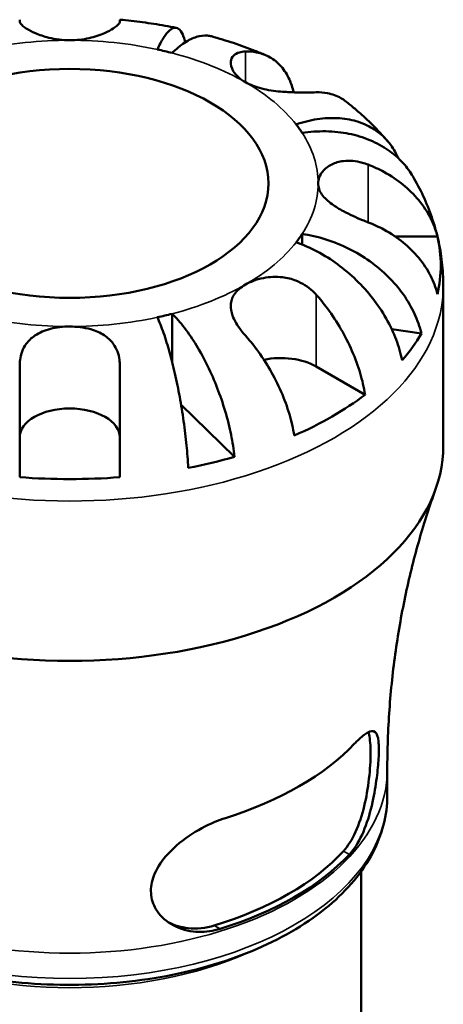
# Model space of a CAD drawing. Header units: millimetres. Extents: x 0 to 905, y -303 to 735.
# Tile 16 of 16: x 824 to 851, y 673 to 735. Entities that reach past the tile are written whole.
import ezdxf

# ---------------------------------------------------------------- set-up
doc = ezdxf.new("R2010")
doc.units = ezdxf.units.MM
doc.layers.add('Visible (ANSI)', color=7, linetype='Continuous', lineweight=50)
doc.layers.add('Visible Narrow (ANSI)', color=7, linetype='Continuous', lineweight=35)

msp = doc.modelspace()

# ---------------------------------------------------------------- linework, layer by layer
at = {"layer": 'Visible (ANSI)'}
for p, q in [((841.655, 721.587), (841.655, 720.915)), ((847.506, 721.426), (850.163, 721.426)), ((850.536, 708.28), (850.536, 718.324)), ((833.474, 716.564), (833.474, 713.543)), ((849.155, 715.319), (847.289, 715.597)), ((842.539, 713.249), (845.617, 711.477)), ((837.405, 707.57), (834.034, 710.866)), ((847.011, 686.276), (847.011, 687.874)), ((845.366, 671.862), (845.366, 681.506))]:
    msp.add_line(p, q, dxfattribs=at)
for centre, major_axis, start_param, end_param in [((827.036, 724.762), (-15.625, 0), 4.287684, 4.351695), ((827.036, 724.762), (15.625, 0), 0.360694, 0.424705), ((827.036, 724.762), (15.625, 0), 5.858481, 5.922492), ((827.036, 719.612), (23.341, 0), 6.147816, 6.418555), ((827.036, 724.762), (15.625, 0), 5.073083, 5.137094), ((827.036, 719.612), (23.341, 0), 5.822827, 5.958145), ((840.312, 711.966), (3.15, 0), 0.785398, 1.915057), ((827.036, 719.612), (-23.341, 0), 2.220825, 2.491564), ((827.036, 708.8), (-3.15, 0), 3.141593, 6.283185), ((827.036, 708.28), (-23.5, 0), 0, 3.141593), ((827.036, 719.612), (-23.341, 0), 1.895836, 2.031154), ((827.036, 719.612), (-23.341, 0), 1.435427, 1.706166), ((827.036, 695.177), (20.419, 0), 5.212321, 5.783253), ((827.036, 688.024), (-19.475, 0), 2.056477, 2.655912), ((827.036, 688.024), (-19.975, 0), 2.064206, 2.648183)]:
    msp.add_ellipse(centre, major_axis=major_axis, ratio=0.575862, start_param=start_param, end_param=end_param, dxfattribs=at)
msp.add_ellipse((827.036, 724.762), major_axis=(-12.5, 0), ratio=0.575862, dxfattribs=at)
for points, knots in [([(823.886, 734.938), (823.886, 735.001), (823.886, 735.04), (823.886, 735.053), (823.886, 735.054), (823.886, 735.054)], [3.8924012, 3.8924012, 3.8924012, 3.8924012, 3.9983171, 3.9983171, 4.0188004, 4.0188004, 4.0188004, 4.0188004]), ([(827.036, 733.76), (826.816, 733.76), (826.596, 733.773), (826.15, 733.827), (825.927, 733.869), (825.405, 733.998), (825.122, 734.095), (824.645, 734.301), (824.45, 734.406), (824.189, 734.576), (824.102, 734.642), (823.974, 734.762), (823.931, 734.815), (823.893, 734.889), (823.886, 734.915), (823.886, 734.938)], [0, 0, 0, 0, 0.0660814, 0.0660814, 0.1366745, 0.1366745, 0.238734, 0.238734, 0.3345777, 0.3345777, 0.4015785, 0.4015785, 0.4668531, 0.4668531, 0.5074534, 0.5074534, 0.5074534, 0.5074534]), ([(830.186, 734.938), (830.186, 734.915), (830.179, 734.889), (830.141, 734.815), (830.098, 734.762), (829.969, 734.642), (829.883, 734.576), (829.628, 734.41), (829.442, 734.31), (828.941, 734.09), (828.611, 733.977), (827.864, 733.809), (827.452, 733.76), (827.036, 733.76)], [-0.5076659, -0.5076659, -0.5076659, -0.5076659, -0.4671899, -0.4671899, -0.4020022, -0.4020022, -0.3350664, -0.3350664, -0.2430046, -0.2430046, -0.1248886, -0.1248886, 0, 0, 0, 0]), ([(833.735, 734.54), (833.501, 734.587), (833.267, 734.631), (832.797, 734.715), (832.562, 734.754), (832.089, 734.828), (831.853, 734.862), (831.378, 734.926), (831.14, 734.955), (830.664, 735.008), (830.425, 735.033), (830.186, 735.054)], [2.0204892, 2.0204892, 2.0204892, 2.0204892, 2.05631, 2.05631, 2.0921308, 2.0921308, 2.1279516, 2.1279516, 2.1637724, 2.1637724, 2.1995932, 2.1995932, 2.1995932, 2.1995932]), ([(830.186, 735.054), (830.186, 735.054), (830.186, 735.053), (830.186, 735.04), (830.186, 735.001), (830.186, 734.938)], [0.7088633, 0.7088633, 0.7088633, 0.7088633, 0.7293467, 0.7293467, 0.8352626, 0.8352626, 0.8352626, 0.8352626]), ([(832.55, 733.181), (832.673, 733.454), (832.806, 733.712), (833.068, 734.126), (833.197, 734.281), (833.423, 734.479), (833.541, 734.541), (833.762, 734.552), (833.865, 734.501), (834.038, 734.323), (834.123, 734.179), (834.236, 733.879), (834.272, 733.761), (834.304, 733.633)], [3.5133937, 3.5133937, 3.5133937, 3.5133937, 3.6601181, 3.6601181, 3.8068425, 3.8068425, 3.9529976, 3.9529976, 4.0991526, 4.0991526, 4.2449679, 4.2449679, 4.3224792, 4.3224792, 4.3224792, 4.3224792]), ([(835.948, 734.011), (835.87, 734.033), (835.79, 734.048), (835.483, 734.078), (835.242, 734.045), (834.784, 733.902), (834.525, 733.779), (833.994, 733.429), (833.722, 733.203), (833.474, 732.961)], [0.6751368, 0.6751368, 0.6751368, 0.6751368, 0.7290354, 0.7290354, 0.8751905, 0.8751905, 1.0219149, 1.0219149, 1.1686392, 1.1686392, 1.1686392, 1.1686392]), ([(839.352, 732.829), (839.131, 732.923), (838.91, 733.013), (838.463, 733.187), (838.239, 733.272), (837.787, 733.435), (837.56, 733.514), (837.103, 733.665), (836.874, 733.738), (836.413, 733.879), (836.181, 733.947), (835.948, 734.011)], [1.7227716, 1.7227716, 1.7227716, 1.7227716, 1.7594015, 1.7594015, 1.7960314, 1.7960314, 1.8326613, 1.8326613, 1.8692912, 1.8692912, 1.9059211, 1.9059211, 1.9059211, 1.9059211]), ([(838.084, 731.125), (837.916, 731.221), (837.768, 731.329), (837.508, 731.566), (837.401, 731.696), (837.198, 732.035), (837.146, 732.243), (837.182, 732.567), (837.239, 732.689), (837.428, 732.886), (837.558, 732.958), (837.827, 733.033), (837.951, 733.05), (838.084, 733.054)], [0, 0, 0, 0, 0.0712621, 0.0712621, 0.1467439, 0.1467439, 0.2652378, 0.2652378, 0.3552048, 0.3552048, 0.4448049, 0.4448049, 0.5078895, 0.5078895, 0.5078895, 0.5078895]), ([(838.084, 733.054), (838.32, 733.061), (838.558, 733.043), (839.1, 732.94), (839.393, 732.828), (839.883, 732.547), (840.125, 732.353), (840.543, 731.874), (840.719, 731.59), (840.959, 731.063), (841.053, 730.787), (841.124, 730.487)], [3.8923951, 3.8923951, 3.8923951, 3.8923951, 3.9983109, 3.9983109, 4.1454192, 4.1454192, 4.2913159, 4.2913159, 4.4372126, 4.4372126, 4.5555992, 4.5555992, 4.5555992, 4.5555992]), ([(842.539, 730.489), (842.369, 730.484), (842.176, 730.48), (841.728, 730.477), (841.472, 730.477), (840.91, 730.492), (840.608, 730.507), (839.895, 730.571), (839.491, 730.63), (838.729, 730.822), (838.379, 730.955), (838.084, 731.125)], [-0.5077716, -0.5077716, -0.5077716, -0.5077716, -0.4278681, -0.4278681, -0.3402425, -0.3402425, -0.2475922, -0.2475922, -0.1250015, -0.1250015, 0, 0, 0, 0]), ([(844.398, 729.917), (844.298, 729.995), (844.196, 730.063), (843.848, 730.263), (843.555, 730.375), (843.013, 730.478), (842.775, 730.495), (842.539, 730.489)], [0.5209884, 0.5209884, 0.5209884, 0.5209884, 0.5822385, 0.5822385, 0.7293467, 0.7293467, 0.8352626, 0.8352626, 0.8352626, 0.8352626]), ([(847.046, 727.408), (846.885, 727.597), (846.72, 727.781), (846.384, 728.141), (846.213, 728.316), (845.864, 728.659), (845.687, 728.826), (845.328, 729.152), (845.145, 729.31), (844.775, 729.62), (844.588, 729.771), (844.398, 729.918)], [1.2423863, 1.2423863, 1.2423863, 1.2423863, 1.2788438, 1.2788438, 1.3153013, 1.3153013, 1.3517587, 1.3517587, 1.3882162, 1.3882162, 1.4246736, 1.4246736, 1.4246736, 1.4246736]), ([(841.273, 728.47), (841.694, 728.613), (842.154, 728.73), (843.056, 728.866), (843.497, 728.885), (844.275, 728.844), (844.682, 728.78), (845.444, 728.556), (845.798, 728.397), (846.391, 728.036), (846.686, 727.802), (847.194, 727.254), (847.407, 726.94), (847.612, 726.541), (847.655, 726.45), (847.695, 726.355)], [3.5133937, 3.5133937, 3.5133937, 3.5133937, 3.6601181, 3.6601181, 3.8068425, 3.8068425, 3.9529976, 3.9529976, 4.0991526, 4.0991526, 4.2449679, 4.2449679, 4.3907831, 4.3907831, 4.4313098, 4.4313098, 4.4313098, 4.4313098]), ([(848.621, 725.207), (848.456, 725.485), (848.255, 725.764), (847.738, 726.339), (847.407, 726.624), (846.74, 727.087), (846.342, 727.307), (845.487, 727.662), (845.028, 727.796), (844.155, 727.971), (843.659, 728.027), (842.646, 728.046), (842.129, 728.008), (841.655, 727.938)], [0.3186768, 0.3186768, 0.3186768, 0.3186768, 0.4370651, 0.4370651, 0.5828803, 0.5828803, 0.7290354, 0.7290354, 0.8751905, 0.8751905, 1.0219149, 1.0219149, 1.1686392, 1.1686392, 1.1686392, 1.1686392]), ([(842.661, 724.762), (842.661, 724.889), (842.684, 725.016), (842.779, 725.271), (842.853, 725.399), (843.095, 725.689), (843.286, 725.84), (843.736, 726.061), (843.985, 726.135), (844.446, 726.19), (844.643, 726.192), (845.043, 726.155), (845.242, 726.118), (845.566, 726.029), (845.689, 725.988), (845.811, 725.94)], [0, 0, 0, 0, 0.0660814, 0.0660814, 0.1366745, 0.1366745, 0.238734, 0.238734, 0.3345777, 0.3345777, 0.4015785, 0.4015785, 0.4668531, 0.4668531, 0.5074534, 0.5074534, 0.5074534, 0.5074534]), ([(845.811, 725.94), (846.144, 725.811), (846.481, 725.657), (847.247, 725.241), (847.661, 724.961), (848.354, 724.398), (848.697, 724.064), (849.288, 723.344), (849.537, 722.959), (849.905, 722.237), (850.06, 721.836), (850.163, 721.426)], [3.8923951, 3.8923951, 3.8923951, 3.8923951, 3.9983109, 3.9983109, 4.1454192, 4.1454192, 4.2913159, 4.2913159, 4.4372126, 4.4372126, 4.5782477, 4.5782477, 4.5782477, 4.5782477]), ([(850.536, 718.324), (850.536, 718.818), (850.508, 719.312), (850.397, 720.29), (850.314, 720.774), (850.097, 721.725), (849.963, 722.191), (849.65, 723.098), (849.47, 723.54), (849.073, 724.395), (848.855, 724.808), (848.621, 725.207)], [0.7853982, 0.7853982, 0.7853982, 0.7853982, 0.8507541, 0.8507541, 0.91611, 0.91611, 0.981466, 0.981466, 1.0468219, 1.0468219, 1.1121778, 1.1121778, 1.1121778, 1.1121778]), ([(845.811, 722.312), (845.689, 722.36), (845.566, 722.409), (845.243, 722.542), (845.043, 722.629), (844.644, 722.813), (844.446, 722.91), (843.996, 723.151), (843.756, 723.296), (843.272, 723.643), (843.055, 723.846), (842.743, 724.287), (842.661, 724.522), (842.661, 724.762)], [-0.5076659, -0.5076659, -0.5076659, -0.5076659, -0.4671899, -0.4671899, -0.4020022, -0.4020022, -0.3350664, -0.3350664, -0.2430046, -0.2430046, -0.1248886, -0.1248886, 0, 0, 0, 0]), ([(850.163, 717.798), (850.06, 718.208), (849.905, 718.609), (849.537, 719.331), (849.288, 719.716), (848.697, 720.436), (848.354, 720.77), (847.661, 721.333), (847.247, 721.613), (846.481, 722.029), (846.144, 722.183), (845.811, 722.312)], [0.14941, 0.14941, 0.14941, 0.14941, 0.290445, 0.290445, 0.4363418, 0.4363418, 0.5822385, 0.5822385, 0.7293467, 0.7293467, 0.8352626, 0.8352626, 0.8352626, 0.8352626]), ([(841.655, 721.587), (842.129, 721.516), (842.646, 721.4), (843.659, 721.079), (844.155, 720.875), (845.028, 720.44), (845.487, 720.17), (846.342, 719.56), (846.74, 719.222), (847.407, 718.56), (847.738, 718.177), (848.308, 717.371), (848.548, 716.95), (848.904, 716.173), (849.055, 715.747), (849.155, 715.319)], [3.513394, 3.513394, 3.513394, 3.513394, 3.660119, 3.660119, 3.806843, 3.806843, 3.952998, 3.952998, 4.099153, 4.099153, 4.244968, 4.244968, 4.390784, 4.390784, 4.532631, 4.532631, 4.532631, 4.532631]), ([(847.947, 713.64), (847.858, 714.083), (847.724, 714.532), (847.407, 715.363), (847.194, 715.822), (846.686, 716.714), (846.391, 717.148), (845.798, 717.912), (845.444, 718.311), (844.682, 719.052), (844.275, 719.392), (843.497, 719.961), (843.056, 720.241), (842.154, 720.716), (841.694, 720.912), (841.273, 721.055)], [0.149402, 0.149402, 0.149402, 0.149402, 0.29125, 0.29125, 0.437065, 0.437065, 0.58288, 0.58288, 0.729035, 0.729035, 0.87519, 0.87519, 1.021915, 1.021915, 1.168639, 1.168639, 1.168639, 1.168639]), ([(838.084, 718.4), (838.24, 718.489), (838.41, 718.569), (838.791, 718.71), (839.001, 718.77), (839.605, 718.887), (840.013, 718.908), (840.712, 718.825), (840.996, 718.755), (841.466, 718.572), (841.654, 718.477), (842.009, 718.253), (842.175, 718.124), (842.401, 717.912), (842.472, 717.839), (842.539, 717.764)], [-2.1766796, -2.1766796, -2.1766796, -2.1766796, -2.1108665, -2.1108665, -2.0405522, -2.0405522, -1.917383, -1.917383, -1.8294227, -1.8294227, -1.7655818, -1.7655818, -1.7011788, -1.7011788, -1.6696191, -1.6696191, -1.6696191, -1.6696191]), ([(838.084, 715.199), (837.992, 715.303), (837.904, 715.408), (837.703, 715.668), (837.597, 715.824), (837.411, 716.141), (837.334, 716.301), (837.196, 716.681), (837.157, 716.894), (837.17, 717.354), (837.25, 717.589), (837.557, 718.03), (837.79, 718.23), (838.084, 718.4)], [-0.5081641, -0.5081641, -0.5081641, -0.5081641, -0.4646053, -0.4646053, -0.4015475, -0.4015475, -0.3356183, -0.3356183, -0.2428696, -0.2428696, -0.1249066, -0.1249066, 0, 0, 0, 0]), ([(842.539, 717.764), (842.775, 717.499), (843.013, 717.208), (843.555, 716.48), (843.848, 716.031), (844.337, 715.186), (844.58, 714.712), (844.998, 713.752), (845.174, 713.265), (845.434, 712.393), (845.544, 711.929), (845.617, 711.477)], [3.8923951, 3.8923951, 3.8923951, 3.8923951, 3.9983109, 3.9983109, 4.1454192, 4.1454192, 4.2913159, 4.2913159, 4.4372126, 4.4372126, 4.5782477, 4.5782477, 4.5782477, 4.5782477]), ([(834.49, 706.874), (834.464, 707.345), (834.425, 707.835), (834.333, 708.764), (834.271, 709.288), (834.123, 710.337), (834.038, 710.861), (833.865, 711.808), (833.762, 712.316), (833.541, 713.291), (833.423, 713.757), (833.197, 714.565), (833.068, 714.981), (832.806, 715.734), (832.673, 716.071), (832.55, 716.343)], [0.149402, 0.149402, 0.149402, 0.149402, 0.29125, 0.29125, 0.437065, 0.437065, 0.58288, 0.58288, 0.729035, 0.729035, 0.87519, 0.87519, 1.021915, 1.021915, 1.168639, 1.168639, 1.168639, 1.168639]), ([(833.474, 716.564), (833.722, 716.321), (833.994, 716.017), (834.525, 715.328), (834.784, 714.944), (835.242, 714.191), (835.483, 713.754), (835.931, 712.833), (836.14, 712.35), (836.489, 711.446), (836.663, 710.942), (836.962, 709.93), (837.088, 709.421), (837.274, 708.514), (837.353, 708.034), (837.405, 707.57)], [3.513394, 3.513394, 3.513394, 3.513394, 3.660118, 3.660118, 3.806842, 3.806842, 3.952998, 3.952998, 4.099153, 4.099153, 4.244968, 4.244968, 4.390783, 4.390783, 4.532631, 4.532631, 4.532631, 4.532631]), ([(823.886, 713.314), (823.886, 713.432), (823.893, 713.548), (823.931, 713.845), (823.974, 714.022), (824.102, 714.363), (824.188, 714.524), (824.444, 714.877), (824.629, 715.053), (825.13, 715.39), (825.461, 715.528), (826.208, 715.718), (826.62, 715.764), (827.036, 715.764)], [-0.5076659, -0.5076659, -0.5076659, -0.5076659, -0.4671899, -0.4671899, -0.4020022, -0.4020022, -0.3350664, -0.3350664, -0.2430046, -0.2430046, -0.1248886, -0.1248886, 0, 0, 0, 0]), ([(827.036, 715.764), (827.256, 715.764), (827.476, 715.751), (827.921, 715.696), (828.145, 715.651), (828.667, 715.502), (828.95, 715.38), (829.427, 715.068), (829.622, 714.885), (829.883, 714.524), (829.969, 714.363), (830.098, 714.022), (830.141, 713.846), (830.179, 713.548), (830.186, 713.432), (830.186, 713.314)], [0, 0, 0, 0, 0.0660814, 0.0660814, 0.1366745, 0.1366745, 0.238734, 0.238734, 0.3345777, 0.3345777, 0.4015785, 0.4015785, 0.4668531, 0.4668531, 0.5074534, 0.5074534, 0.5074534, 0.5074534]), ([(841.162, 708.912), (841.089, 709.364), (840.979, 709.828), (840.719, 710.7), (840.543, 711.186), (840.125, 712.147), (839.883, 712.621), (839.393, 713.466), (839.1, 713.915), (838.558, 714.642), (838.32, 714.934), (838.084, 715.199)], [0.14941, 0.14941, 0.14941, 0.14941, 0.290445, 0.290445, 0.4363418, 0.4363418, 0.5822385, 0.5822385, 0.7293467, 0.7293467, 0.8352626, 0.8352626, 0.8352626, 0.8352626]), ([(823.886, 706.293), (823.886, 706.763), (823.886, 707.254), (823.886, 708.187), (823.886, 708.716), (823.886, 709.776), (823.886, 710.308), (823.886, 711.269), (823.886, 711.788), (823.886, 712.645), (823.886, 712.994), (823.886, 713.314)], [0.14941, 0.14941, 0.14941, 0.14941, 0.290445, 0.290445, 0.4363418, 0.4363418, 0.5822385, 0.5822385, 0.7293467, 0.7293467, 0.8352626, 0.8352626, 0.8352626, 0.8352626]), ([(830.186, 713.314), (830.186, 712.994), (830.186, 712.645), (830.186, 711.788), (830.186, 711.269), (830.186, 710.308), (830.186, 709.776), (830.186, 708.716), (830.186, 708.187), (830.186, 707.254), (830.186, 706.763), (830.186, 706.293)], [3.8924014, 3.8924014, 3.8924014, 3.8924014, 3.9983172, 3.9983172, 4.1454255, 4.1454255, 4.2913222, 4.2913222, 4.4372189, 4.4372189, 4.578254, 4.578254, 4.578254, 4.578254]), ([(850.047, 705.533), (849.684, 704.526), (849.342, 703.473), (848.715, 701.285), (848.43, 700.151), (847.931, 697.816), (847.716, 696.617), (847.368, 694.172), (847.235, 692.926), (847.056, 690.412), (847.011, 689.143), (847.011, 687.874)], [0.5809758, 0.5809758, 0.5809758, 0.5809758, 0.6218603, 0.6218603, 0.6627448, 0.6627448, 0.7036292, 0.7036292, 0.7445137, 0.7445137, 0.7853982, 0.7853982, 0.7853982, 0.7853982]), ([(845.822, 690.258), (845.838, 690.208), (845.852, 690.154), (845.929, 689.804), (845.959, 689.401), (845.959, 688.949), (845.959, 688.486), (845.928, 687.923), (845.793, 686.753), (845.689, 686.146), (845.424, 685.051), (845.242, 684.485), (844.797, 683.502), (844.531, 683.086), (844.259, 682.788)], [-0.199196, -0.199196, -0.199196, -0.199196, -0.1660007, -0.1660007, 0, 0, 0, 0.1698793, 0.1698793, 0.3397586, 0.3397586, 0.5148972, 0.5148972, 0.6900357, 0.6900357, 0.6900357, 0.6900357]), ([(844.956, 689.541), (845.024, 689.612), (845.09, 689.679), (845.383, 689.964), (845.583, 690.125), (845.968, 690.344), (846.131, 690.361), (846.358, 690.171), (846.426, 689.975), (846.483, 689.422), (846.486, 689.111), (846.453, 688.386), (846.42, 687.992), (846.311, 687.084), (846.231, 686.577), (846.006, 685.492), (845.853, 684.923), (845.463, 683.856), (845.222, 683.366), (844.844, 682.824), (844.738, 682.692), (844.628, 682.575)], [-1.550475, -1.550475, -1.550475, -1.550475, -1.507839, -1.507839, -1.355834, -1.355834, -1.162111, -1.162111, -0.978118, -0.978118, -0.832877, -0.832877, -0.697128, -0.697128, -0.542554, -0.542554, -0.363729, -0.363729, -0.174706, -0.174706, -0.105172, -0.105172, -0.105172, -0.105172]), ([(847.011, 686.276), (847.011, 685.047), (846.693, 683.821), (845.46, 681.467), (844.518, 680.346), (842.077, 678.299), (840.548, 677.386), (837.086, 675.892), (835.15, 675.314), (831.078, 674.549), (828.943, 674.362), (824.685, 674.389), (822.562, 674.605), (818.53, 675.419), (816.622, 676.019), (813.207, 677.558), (811.701, 678.498), (809.268, 680.643), (808.334, 681.847), (807.298, 684.149), (807.061, 685.212), (807.061, 686.276)], [5.497787, 5.497787, 5.497787, 5.497787, 5.790717, 5.790717, 6.099678, 6.099678, 6.425512, 6.425512, 6.753421, 6.753421, 7.079987, 7.079987, 7.405985, 7.405985, 7.732632, 7.732632, 8.0606, 8.0606, 8.385834, 8.385834, 8.63938, 8.63938, 8.63938, 8.63938]), ([(836.497, 677.893), (836.389, 677.859), (836.281, 677.83), (835.712, 677.702), (835.251, 677.678), (834.294, 677.792), (833.808, 677.956), (833.005, 678.447), (832.681, 678.76), (832.279, 679.44), (832.171, 679.78), (832.125, 680.5), (832.187, 680.867), (832.488, 681.662), (832.752, 682.076), (833.49, 682.936), (833.995, 683.366), (835.056, 684.086), (835.608, 684.384), (836.383, 684.708), (836.605, 684.789), (836.824, 684.858)], [-1.538823, -1.538823, -1.538823, -1.538823, -1.502036, -1.502036, -1.346665, -1.346665, -1.164985, -1.164985, -0.995608, -0.995608, -0.856261, -0.856261, -0.717682, -0.717682, -0.554276, -0.554276, -0.354985, -0.354985, -0.168998, -0.168998, -0.093898, -0.093898, -0.093898, -0.093898]), ([(836.127, 678.106), (835.599, 677.945), (835.023, 677.886), (834.044, 677.993), (833.63, 678.115), (833.269, 678.29)], [0.6669703, 0.6669703, 0.6669703, 0.6669703, 0.8459595, 0.8459595, 0.9879625, 0.9879625, 0.9879625, 0.9879625])]:
    msp.add_open_spline(points, degree=3, knots=knots, dxfattribs=at)
at = {"layer": 'Visible Narrow (ANSI)'}
for p, q in [((838.084, 733.054), (838.084, 731.125)), ((845.811, 725.94), (845.811, 722.312)), ((842.539, 717.764), (842.539, 713.249)), ((844.259, 682.788), (844.628, 682.575)), ((836.497, 677.893), (836.127, 678.106))]:
    msp.add_line(p, q, dxfattribs=at)
for centre, major_axis, start_param, end_param in [((827.036, 724.762), (-15.625, 0), 4.712389, 5.073083), ((827.036, 724.762), (-15.625, 0), 4.351695, 4.712389), ((827.036, 724.762), (-15.625, 0), 3.926991, 4.287684), ((827.036, 724.762), (-15.625, 0), 3.566297, 3.926991), ((827.036, 724.762), (15.625, 0), 0, 0.360694), ((827.036, 724.762), (15.625, 0), 5.922492, 6.283185), ((827.036, 724.762), (15.625, 0), 5.497787, 5.858481), ((827.036, 718.324), (-23.5, 0), 0, 3.141593), ((827.036, 724.762), (15.625, 0), 5.137094, 5.497787), ((827.036, 724.762), (15.625, 0), 4.351695, 4.712389), ((827.036, 724.762), (15.625, 0), 4.712389, 5.073083), ((827.036, 687.874), (-19.975, 0), 0, 3.141593), ((827.036, 686.276), (19.975, 0), 3.141593, 6.283185), ((827.036, 684.751), (18.33, 0), 4.052002, 5.372776)]:
    msp.add_ellipse(centre, major_axis=major_axis, ratio=0.575862, start_param=start_param, end_param=end_param, dxfattribs=at)

doc.saveas('drawing.dxf')
